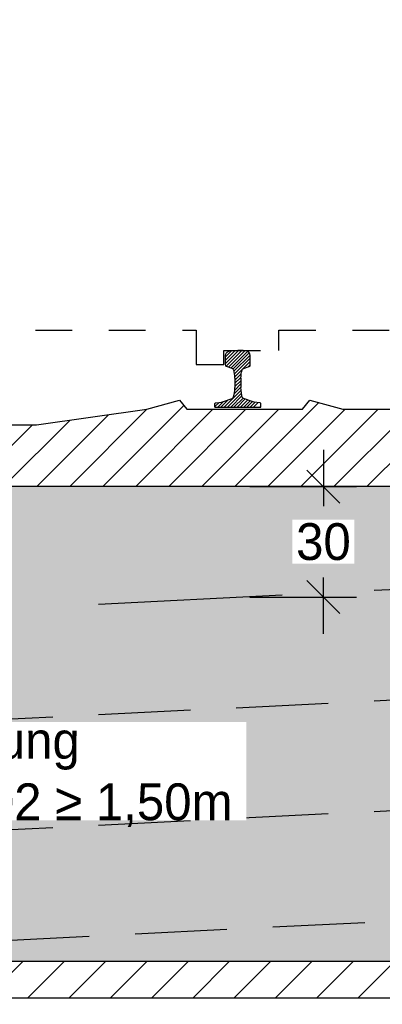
# Model space of a CAD drawing. Header units: metres. Extents: x -8 to 484, y -254 to 116.
# Tile 41 of 172: x 11.907 to 12.894, y 42.507 to 45.182. Entities that reach past the tile are written whole.
import ezdxf

# ---------------------------------------------------------------- set-up
doc = ezdxf.new("R2010")
doc.units = ezdxf.units.M
doc.linetypes.add('STRICHLINIE', pattern=[0.75, 0.5, -0.25])
for name, color, linetype in [('GTU_A_Lichtraumprofil', 252, 'Continuous'), ('GTU_B', 253, 'Continuous'), ('GTU_B_Bemaßung', 253, 'Continuous'), ('GTU_P', 1, 'Continuous'), ('GTU_P_Baugrube', 11, 'Continuous'), ('GTU_P_Bemaßung', 1, 'Continuous'), ('GTU_P_Beschriftung', 1, 'Continuous')]:
    doc.layers.add(name, color=color, linetype=linetype)
doc.styles.add('PROVI', font='PROVI.SHX')
doc.dimstyles.new('1zu50', dxfattribs={"dimscale": 0.5, "dimtxt": 0.2, "dimasz": 0.18, "dimexe": 0.18, "dimexo": 0.02, "dimgap": 0.09, "dimtad": 0, "dimtih": 1, "dimtoh": 1, "dimzin": 4, "dimdsep": 46, "dimtxsty": 'PROVI', "dimblk1": 'OBLIQUE', "dimblk2": 'OBLIQUE', "dimsah": 1, "dimcen": 0.3, "dimdle": 0.2, "dimclrd": 256, "dimclre": 256, "dimclrt": 256, "dimadec": 0, "dimazin": 0, "dimtfac": 1, "dimtdec": 4, "dimtofl": 0, "dimtmove": 2, "dimatfit": 3, "dimldrblk": 'NONE', "dimfxl": 0.4, "dimfxlon": 1, "dimtfill": 1, "dimtfillclr": 256, "dimtolj": 1, "dimtzin": 0, "dimlwd": -1, "dimlwe": -1, "dimarcsym": 0})
doc.dimstyles.new('1zu50 (cm)', dxfattribs={"dimscale": 0.5, "dimtxt": 0.2, "dimasz": 0.18, "dimexe": 0.18, "dimexo": 0.02, "dimgap": 0.09, "dimtad": 0, "dimtih": 1, "dimtoh": 1, "dimdec": 0, "dimlfac": 100, "dimzin": 4, "dimdsep": 46, "dimtxsty": 'PROVI', "dimblk1": 'OBLIQUE', "dimblk2": 'OBLIQUE', "dimsah": 1, "dimcen": 0.3, "dimdle": 0.2, "dimclrd": 256, "dimclre": 256, "dimclrt": 256, "dimadec": 0, "dimazin": 0, "dimtfac": 1, "dimtdec": 4, "dimtofl": 0, "dimtmove": 2, "dimatfit": 3, "dimldrblk": 'NONE', "dimfxl": 0.4, "dimfxlon": 1, "dimtfill": 1, "dimtfillclr": 256, "dimtolj": 1, "dimtzin": 0, "dimlwd": -1, "dimlwe": -1, "dimarcsym": 0})

# ---------------------------------------------------------------- blocks, each defined once
blk = doc.blocks.new('Lira_250m GC mit_Ola')
at = {"layer": 'GTU_A_Lichtraumprofil', "linetype": 'STRICHLINIE', "ltscale": 0.2}
blk.add_lwpolyline([(0.7499991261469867, 0.05499949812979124), (1.387499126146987, 0.05499949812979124), (1.387499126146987, -0.03800050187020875), (1.462499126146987, -0.03800050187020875), (1.462499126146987, -5.01870208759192e-07), (1.612499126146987, -5.018719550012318e-07), (1.612499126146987, 0.05499949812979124), (2.024999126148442, 0.05499949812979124), (3.249999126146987, 0.05499949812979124), (3.249999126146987, 0.3799994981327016), (3.249999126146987, 3.049999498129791), (2.609999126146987, 4.899999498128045), (-1.110000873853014, 4.899999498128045), (-1.750000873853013, 3.049999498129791), (-1.750000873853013, 0.3799994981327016), (-1.750000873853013, 0.05499949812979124), (-0.5250008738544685, 0.05499949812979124), (-0.1125008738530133, 0.05499949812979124), (-0.1125008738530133, -5.018719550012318e-07), (0.03749912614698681, -5.01870208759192e-07), (0.03749912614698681, -0.03800050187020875), (0.1124991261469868, -0.03800050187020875), (0.1124991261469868, 0.05499949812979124), (0.7499991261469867, 0.05499949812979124)], dxfattribs=at)
blk = doc.blocks.new('S54')
at = {"color": 0}
for p, q in [((-0.03350000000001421, 0.1186623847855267), (0.001822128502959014, 0.1539845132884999)), ((-0.03350000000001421, 0.1275012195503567), (-0.007063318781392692, 0.1539379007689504)), ((-0.03350000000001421, 0.14), (-0.03238004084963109, 0.1448725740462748)), ((-0.03350000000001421, 0.1160251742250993), (-0.03350000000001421, 0.14)), ((-0.03349702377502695, 0.1363430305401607), (-0.01641293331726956, 0.1534271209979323)), ((-0.03238004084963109, 0.1448725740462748), (-0.03148651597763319, 0.1469943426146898)), ((-0.03215177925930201, 0.1111717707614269), (0.01053140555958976, 0.1538549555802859)), ((-0.03148651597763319, 0.1469943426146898), (-0.02957718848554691, 0.1490557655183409)), ((-0.02957718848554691, 0.1490557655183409), (-0.02753590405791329, 0.1505337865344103)), ((-0.02753590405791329, 0.1505337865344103), (-0.02534706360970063, 0.151767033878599)), ((-0.02587534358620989, 0.1086093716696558), (0.01865991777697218, 0.1531446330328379)), ((-0.02534706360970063, 0.151767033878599), (-0.02432871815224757, 0.152126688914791)), ((-0.02432871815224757, 0.152126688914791), (-0.02085556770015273, 0.1528914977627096)), ((-0.02085556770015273, 0.1528914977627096), (-0.01705922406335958, 0.1533291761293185)), ((-0.0193919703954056, 0.1062539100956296), (0.02584218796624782, 0.151488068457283)), ((-0.01705922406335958, 0.1533291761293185), (-0.01400886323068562, 0.1536358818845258)), ((-0.01400886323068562, 0.1536358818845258), (-0.0098884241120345, 0.1538954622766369)), ((-0.01338325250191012, 0.1034237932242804), (0.03086178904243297, 0.1476688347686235)), ((-0.01059814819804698, 0.09737006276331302), (0.03322560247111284, 0.1411938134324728)), ((-0.0098884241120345, 0.1538954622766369), (-0.005768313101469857, 0.1539573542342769)), ((-0.005768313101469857, 0.1539573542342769), (-0.00262458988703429, 0.1539776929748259)), ((-0.00262458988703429, 0.1539776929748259), (-1.4210854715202e-14, 0.154)), ((0.002624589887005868, 0.1539776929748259), (-1.4210854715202e-14, 0.154)), ((0.005768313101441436, 0.1539573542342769), (0.002624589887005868, 0.1539776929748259)), ((0.009888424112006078, 0.1538954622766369), (0.005768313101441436, 0.1539573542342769)), ((0.0140088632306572, 0.1536358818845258), (0.009888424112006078, 0.1538954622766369)), ((0.01705922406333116, 0.1533291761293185), (0.0140088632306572, 0.1536358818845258)), ((0.02085556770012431, 0.1528914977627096), (0.01705922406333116, 0.1533291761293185)), ((0.02432871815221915, 0.152126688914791), (0.02085556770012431, 0.1528914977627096)), ((0.0253470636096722, 0.151767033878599), (0.02432871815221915, 0.152126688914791)), ((0.02753590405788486, 0.1505337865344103), (0.0253470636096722, 0.151767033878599)), ((0.02957718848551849, 0.1490557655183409), (0.02753590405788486, 0.1505337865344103)), ((0.03148651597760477, 0.1469943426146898), (0.02957718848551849, 0.1490557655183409)), ((0.03238004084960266, 0.1448725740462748), (0.03148651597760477, 0.1469943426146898)), ((0.03349999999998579, 0.14), (0.03238004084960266, 0.1448725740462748)), ((0.03349999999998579, 0.1160251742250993), (0.03349999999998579, 0.14)), ((-0.03321939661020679, 0.1122827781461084), (-0.03350000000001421, 0.1160251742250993)), ((-0.03257415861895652, 0.1114388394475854), (-0.03321939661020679, 0.1122827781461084)), ((-0.03110295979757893, 0.1105086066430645), (-0.03257415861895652, 0.1114388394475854)), ((-0.01532608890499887, 0.1047767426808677), (-0.03110295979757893, 0.1105086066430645)), ((-0.009091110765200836, 0.09003826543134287), (0.03349999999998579, 0.1326293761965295)), ((-0.008273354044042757, 0.08201718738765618), (0.03349999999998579, 0.1237905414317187)), ((0.01532608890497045, 0.1047767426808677), (0.03110295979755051, 0.1105086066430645)), ((0.02788938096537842, 0.1093410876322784), (0.03349999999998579, 0.1149517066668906)), ((0.03110295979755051, 0.1105086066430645), (0.0325741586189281, 0.1114388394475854)), ((0.0325741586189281, 0.1114388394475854), (0.03321939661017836, 0.1122827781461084)), ((0.03321939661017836, 0.1122827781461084), (0.03349999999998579, 0.1160251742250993)), ((-0.01412421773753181, 0.1041191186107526), (-0.01532608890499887, 0.1047767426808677)), ((-0.01283087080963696, 0.1029054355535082), (-0.01412421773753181, 0.1041191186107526)), ((-0.01187705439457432, 0.1015583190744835), (-0.01283087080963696, 0.1029054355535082)), ((-0.01123599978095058, 0.1000234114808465), (-0.01187705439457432, 0.1015583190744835)), ((-0.010469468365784, 0.09683477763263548), (-0.01123599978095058, 0.1000234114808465)), ((-0.01010044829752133, 0.0951253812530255), (-0.010469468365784, 0.09683477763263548)), ((-0.009204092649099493, 0.0910010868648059), (-0.01010044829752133, 0.0951253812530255)), ((-0.008547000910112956, 0.08540141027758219), (-0.009204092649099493, 0.0910010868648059)), ((-0.008000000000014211, 0.07863658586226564), (-0.008547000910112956, 0.08540141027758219)), ((-0.008000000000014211, 0.06461287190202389), (0.008173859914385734, 0.08078673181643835)), ((-0.007984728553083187, 0.07346697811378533), (0.00915818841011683, 0.09060989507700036)), ((0.00799999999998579, 0.07863658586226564), (0.008547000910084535, 0.08540141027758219)), ((0.008547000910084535, 0.08540141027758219), (0.009204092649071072, 0.0910010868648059)), ((0.009204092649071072, 0.0910010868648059), (0.0101004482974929, 0.0951253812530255)), ((0.0101004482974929, 0.0951253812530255), (0.01046946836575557, 0.09683477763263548)), ((0.01046946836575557, 0.09683477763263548), (0.01123599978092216, 0.1000234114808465)), ((0.01123599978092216, 0.1000234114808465), (0.01187705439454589, 0.1015583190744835)), ((0.01187705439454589, 0.1015583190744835), (0.01283087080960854, 0.1029054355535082)), ((0.01283087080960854, 0.1029054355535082), (0.01412421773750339, 0.1041191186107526)), ((0.01412421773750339, 0.1041191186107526), (0.01532608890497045, 0.1047767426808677)), ((-0.009898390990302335, 0.03619797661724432), (0.00799999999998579, 0.05409636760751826)), ((-0.008755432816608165, 0.04617976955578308), (0.00799999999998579, 0.06293520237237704)), ((-0.008000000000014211, 0.07863658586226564), (-0.008000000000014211, 0.05283878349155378)), ((-0.008000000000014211, 0.05577403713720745), (0.00799999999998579, 0.07177403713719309)), ((0.00799999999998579, 0.07863658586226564), (0.00799999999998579, 0.05283878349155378)), ((-0.03719025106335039, 6.728177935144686e-05), (0.008770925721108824, 0.04602845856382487)), ((-0.02833273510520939, 8.596297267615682e-05), (0.009542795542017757, 0.0379614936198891)), ((-0.0194752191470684, 0.0001046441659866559), (0.01108736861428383, 0.03066723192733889)), ((-0.01244695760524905, 0.02602480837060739), (-0.01188335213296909, 0.02736273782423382)), ((-0.01188335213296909, 0.02736273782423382), (-0.01093827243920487, 0.03128619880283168)), ((-0.01093827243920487, 0.03128619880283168), (-0.00955744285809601, 0.03780841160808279)), ((-0.00955744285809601, 0.03780841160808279), (-0.0087619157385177, 0.04612262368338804)), ((-0.0087619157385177, 0.04612262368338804), (-0.008000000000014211, 0.05283878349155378)), ((0.008761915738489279, 0.04612262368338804), (0.00799999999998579, 0.05283878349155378)), ((0.009557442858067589, 0.03780841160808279), (0.008761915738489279, 0.04612262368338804)), ((0.01093827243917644, 0.03128619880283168), (0.009557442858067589, 0.03780841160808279)), ((0.01188335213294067, 0.02736273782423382), (0.01093827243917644, 0.03128619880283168)), ((0.01244695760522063, 0.02602480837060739), (0.01188335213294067, 0.02736273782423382)), ((-0.06250000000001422, 0.001274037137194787), (-0.05107784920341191, 0.01269618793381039)), ((-0.06250000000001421, 0.009945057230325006), (-0.06174983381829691, 0.01076699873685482)), ((-0.06250000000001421, 0), (-0.06250000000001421, 0.009945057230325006)), ((-0.06250000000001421, 0), (0.06249999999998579, 0)), ((-0.06174983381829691, 0.01076699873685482), (-0.06076877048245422, 0.01168238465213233)), ((-0.06076877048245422, 0.01168238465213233), (-0.0595203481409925, 0.012)), ((-0.0595203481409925, 0.012), (-0.04471123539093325, 0.01322119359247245)), ((-0.0549052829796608, 2.991939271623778e-05), (-0.04032145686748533, 0.01461374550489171)), ((-0.04609636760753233, 0), (-0.02632490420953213, 0.01977146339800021)), ((-0.04471123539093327, 0.01322119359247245), (-0.04174420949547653, 0.01408946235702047)), ((-0.04174420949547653, 0.01408946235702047), (-0.01569930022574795, 0.0236869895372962)), ((-0.01569930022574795, 0.0236869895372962), (-0.01365973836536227, 0.02488049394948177)), ((-0.01365973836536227, 0.02488049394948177), (-0.01244695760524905, 0.02602480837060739)), ((-0.01061770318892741, 0.000123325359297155), (0.01396237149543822, 0.02470340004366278)), ((-0.001760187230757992, 0.000142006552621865), (0.02014613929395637, 0.02204833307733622)), ((0.007069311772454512, 0.0001326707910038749), (0.02660491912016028, 0.01966827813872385)), ((0.01365973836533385, 0.02488049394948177), (0.01244695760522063, 0.02602480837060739)), ((0.01569930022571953, 0.0236869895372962), (0.01365973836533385, 0.02488049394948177)), ((0.0417442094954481, 0.01408946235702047), (0.01569930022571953, 0.0236869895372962)), ((0.01589156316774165, 0.0001160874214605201), (0.03306369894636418, 0.01728822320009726)), ((0.02471381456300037, 9.950405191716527e-05), (0.03952247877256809, 0.01490816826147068)), ((0.03353606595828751, 8.29206823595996e-05), (0.04617947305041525, 0.01272632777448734)), ((0.04471123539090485, 0.01322119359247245), (0.0417442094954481, 0.01408946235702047)), ((0.04235831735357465, 6.633731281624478e-05), (0.05429936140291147, 0.01200738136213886)), ((0.05952034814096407, 0.012), (0.04471123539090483, 0.01322119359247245)), ((0.06076877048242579, 0.01168238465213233), (0.05952034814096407, 0.012)), ((0.06000282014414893, 3.317057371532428e-05), (0.06249999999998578, 0.002530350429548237)), ((0.06174983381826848, 0.01076699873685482), (0.06076877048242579, 0.01168238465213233)), ((0.06249999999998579, 0.009945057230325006), (0.06174983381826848, 0.01076699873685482)), ((0.06178918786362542, 0.01065837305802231), (0.06182044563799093, 0.01068963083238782)), ((0.06249999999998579, 0), (0.06249999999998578, 0.009945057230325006))]:
    blk.add_line(p, q, dxfattribs=at)
blk = doc.blocks.new('_OBLIQUE')
at = {"color": 0, "linetype": 'ByBlock'}
blk.add_line((-0.5, -0.5), (0.5, 0.5), dxfattribs=at)
blk = doc.blocks.new('*D28')
at = {"layer": 'Defpoints', "color": 0, "linetype": 'Continuous'}
for p in [(16.49981936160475, 47.1232499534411), (11.74981936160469, 44.08124995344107), (16.49981936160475, 44.08124995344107)]:
    blk.add_point(p, dxfattribs=at)
at = {"layer": 'GTU_B_Bemaßung', "linetype": 'Continuous'}
for p, q in [((11.74981936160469, 46.92324995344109), (11.74981936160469, 47.2132499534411)), ((16.49981936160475, 46.92324995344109), (16.49981936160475, 47.2132499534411)), ((11.64981936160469, 47.1232499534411), (13.95354118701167, 47.1232499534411)), ((16.59981936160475, 47.1232499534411), (14.29609753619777, 47.1232499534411))]:
    blk.add_line(p, q, dxfattribs=at)
at = {"layer": 'GTU_B_Bemaßung', "linetype": 'Continuous', "xscale": 0.09, "yscale": 0.09, "zscale": 0.09, "rotation": 180}
blk.add_blockref('_OBLIQUE', (11.74981936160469, 47.1232499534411), dxfattribs=at)
at = {"layer": 'GTU_B_Bemaßung', "linetype": 'Continuous', "xscale": 0.09, "yscale": 0.09, "zscale": 0.09}
blk.add_blockref('_OBLIQUE', (16.49981936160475, 47.1232499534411), dxfattribs=at)
at = {"layer": 'GTU_B_Bemaßung', "linetype": 'Continuous', "insert": (14.12481936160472, 47.1232499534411), "char_height": 0.1, "attachment_point": 5, "style": 'PROVI', "bg_fill": 3, "box_fill_scale": 1.1, "bg_fill_color": 256, "bg_fill_true_color": 13158600, "bg_fill_transparency": 0}
blk.add_mtext('\\A1;4.75', dxfattribs=at)
blk = doc.blocks.new('_None')
blk = doc.blocks.new('*D62')
at = {"layer": 'Defpoints', "color": 0, "linetype": 'Continuous'}
for p in [(13.62482142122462, 47.6232499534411), (13.62482142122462, 44.12324995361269), (11.74981936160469, 44.08124995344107)]:
    blk.add_point(p, dxfattribs=at)
at = {"layer": 'GTU_P_Bemaßung', "linetype": 'Continuous'}
for p, q in [((11.74981936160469, 47.42324995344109), (11.74981936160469, 47.7132499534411)), ((13.62482142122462, 47.42324995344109), (13.62482142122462, 47.7132499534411)), ((11.64981936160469, 47.6232499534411), (12.53432039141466, 47.6232499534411)), ((13.72482142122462, 47.6232499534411), (12.84032039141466, 47.6232499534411))]:
    blk.add_line(p, q, dxfattribs=at)
at = {"layer": 'GTU_P_Bemaßung', "linetype": 'Continuous', "xscale": 0.09, "yscale": 0.09, "zscale": 0.09, "rotation": 180}
blk.add_blockref('_OBLIQUE', (11.74981936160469, 47.6232499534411), dxfattribs=at)
at = {"layer": 'GTU_P_Bemaßung', "linetype": 'Continuous', "xscale": 0.09, "yscale": 0.09, "zscale": 0.09}
blk.add_blockref('_OBLIQUE', (13.62482142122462, 47.6232499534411), dxfattribs=at)
at = {"layer": 'GTU_P_Bemaßung', "linetype": 'Continuous', "insert": (12.68732039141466, 47.6232499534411), "char_height": 0.1, "attachment_point": 5, "style": 'PROVI', "bg_fill": 3, "box_fill_scale": 1.1, "bg_fill_color": 256, "bg_fill_true_color": 13158600, "bg_fill_transparency": 0}
blk.add_mtext('\\A1;1.88', dxfattribs=at)
blk = doc.blocks.new('*D208')
at = {"layer": 'Defpoints', "color": 0, "linetype": 'Continuous'}
for p in [(12.49905917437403, 43.91324995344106), (12.49905917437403, 43.61316194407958), (12.73347891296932, 43.61316194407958)]:
    blk.add_point(p, dxfattribs=at)
at = {"layer": 'GTU_P_Bemaßung', "linetype": 'Continuous'}
for p, q in [((12.73347891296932, 44.01324995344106), (12.73347891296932, 43.86027701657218)), ((12.53347891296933, 43.91324995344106), (12.82347891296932, 43.91324995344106)), ((12.73347891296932, 43.51316194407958), (12.73347891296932, 43.66613488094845)), ((12.53347891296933, 43.61316194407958), (12.82347891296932, 43.61316194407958))]:
    blk.add_line(p, q, dxfattribs=at)
at = {"layer": 'GTU_P_Bemaßung', "linetype": 'Continuous', "xscale": 0.09, "yscale": 0.09, "zscale": 0.09}
for p, rotation in [((12.73347891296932, 43.91324995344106), 90), ((12.73347891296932, 43.61316194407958), 270)]:
    blk.add_blockref('_OBLIQUE', p, dxfattribs=dict(at, rotation=rotation))
at = {"layer": 'GTU_P_Bemaßung', "linetype": 'Continuous', "insert": (12.73347891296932, 43.76320594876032), "char_height": 0.1, "attachment_point": 5, "style": 'PROVI', "bg_fill": 3, "box_fill_scale": 1.1, "bg_fill_color": 256, "bg_fill_true_color": 13158600, "bg_fill_transparency": 0}
blk.add_mtext('\\A1;30', dxfattribs=at)

msp = doc.modelspace()

# ---------------------------------------------------------------- hatches: boundary and pattern name
at = {"layer": 'GTU_B'}
h = msp.add_hatch(dxfattribs=at)
h.set_pattern_fill('ANSI31', color=256, scale=0.02, style=0)
h.set_pattern_definition([(45, (4.249970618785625, 39.08331791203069), (-0.04490128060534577, 0.04490128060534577), [])])
h.paths.add_polyline_path([(10.44981936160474, 43.91324995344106), (10.47881936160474, 44.1232499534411), (10.71381936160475, 44.1232499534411), (10.8028193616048, 44.14824995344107), (10.8028193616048, 44.14824995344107), (10.82281936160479, 44.1232499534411), (11.13781936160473, 44.1232499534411), (11.15781936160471, 44.14824995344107), (11.15781936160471, 44.14824995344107), (11.24681936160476, 44.1232499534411), (11.24681936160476, 44.1232499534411), (11.54681936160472, 44.08124995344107), (11.95281936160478, 44.08124995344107), (12.25281936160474, 44.1232499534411), (12.25281936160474, 44.1232499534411), (12.34181936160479, 44.14824995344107), (12.34181936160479, 44.14824995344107), (12.36181936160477, 44.1232499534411), (12.67681936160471, 44.1232499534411), (12.69681936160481, 44.14824995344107), (12.69681936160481, 44.14824995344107), (12.78581936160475, 44.1232499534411), (13.02081936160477, 44.1232499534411), (13.04981936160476, 43.91324995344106)])
at = {"layer": 'GTU_P', "linetype": 'Continuous', "transparency": 33554508}
h = msp.add_hatch(color=256, dxfattribs=at)
h.paths.add_polyline_path([(8.874836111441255, 43.98725837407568), (8.670848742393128, 44.1232499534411), (8.270848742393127, 44.1232499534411), (8.299848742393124, 43.91324995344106), (5.699848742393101, 43.91324995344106), (5.728848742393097, 44.1232499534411), (5.328848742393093, 44.1232499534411), (4.30544333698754, 43.44097968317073), (5.425909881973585, 43.49700301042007), (5.512156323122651, 43.58324945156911), (5.470138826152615, 43.49921445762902), (8.874836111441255, 43.66944932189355), (8.874836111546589, 43.97324995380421)])
h.paths.add_polyline_path([(10.26212694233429, 43.58324945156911), (10.17588050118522, 43.49700301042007), (10.22010944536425, 43.49921445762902)])
h.paths.add_polyline_path([(3.108905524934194, 41.69399481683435), (3.391094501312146, 41.69399481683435), (3.391094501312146, 41.85227908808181), (3.108905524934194, 41.85227908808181)], flags=9)
h.paths.add_polyline_path([(9.233743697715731, 41.69399482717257), (9.515932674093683, 41.69399482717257), (9.515932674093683, 41.85227909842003), (9.233743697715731, 41.85227909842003)], flags=9)
h.paths.add_polyline_path([(13.98372900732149, 41.69399482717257), (14.26591798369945, 41.69399482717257), (14.26591798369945, 41.85227909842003), (13.98372900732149, 41.85227909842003)], flags=9)
h.paths.add_polyline_path([(9.87483610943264, 43.57324995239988), (9.874836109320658, 43.48195079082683), (10.17588050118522, 43.49700301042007), (10.26212694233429, 43.58324945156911), (10.22010944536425, 43.49921445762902), (13.62482142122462, 43.66945005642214), (13.62482142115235, 43.97324995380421), (13.62482142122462, 43.98724858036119), (13.42081936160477, 44.1232499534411), (13.02081936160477, 44.1232499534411), (13.04981936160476, 43.91324995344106), (10.44981936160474, 43.91324995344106), (10.47881936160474, 44.1232499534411), (10.07881936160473, 44.1232499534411), (9.874836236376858, 43.98726120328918), (9.874836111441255, 43.97324995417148)])
h.paths.add_polyline_path([(5.512156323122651, 43.58324945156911), (5.425909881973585, 43.49700301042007), (5.470138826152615, 43.49921445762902)])
h.paths.add_polyline_path([(14.92588050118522, 43.49700301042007), (15.01212694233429, 43.58324945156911), (14.97010944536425, 43.49921445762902), (18.34982142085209, 43.66820005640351), (18.34982142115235, 43.97324995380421), (18.34982142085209, 44.00391524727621), (18.17081936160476, 44.1232499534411), (17.77081936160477, 44.1232499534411), (17.79981936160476, 43.91324995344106), (15.19981936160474, 43.91324995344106), (15.22881936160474, 44.1232499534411), (14.82881936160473, 44.1232499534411), (14.62482154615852, 43.98725140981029), (14.62482142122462, 43.97324995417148), (14.62482142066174, 43.5732499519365), (14.62482141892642, 43.48195005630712)])
h.paths.add_polyline_path([(15.01212694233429, 43.58324945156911), (14.92588050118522, 43.49700301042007), (14.97010944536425, 43.49921445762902)])
h.paths.add_polyline_path([(19.34982142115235, 43.97324995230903), (19.3498214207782, 43.66819985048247), (22.75477559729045, 43.49795214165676), (22.71212694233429, 43.58324945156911), (22.79966891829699, 43.49570747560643), (23.04981936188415, 43.48319995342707), (23.04981936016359, 43.57324995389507), (23.04981936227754, 43.97324995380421), (23.04981936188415, 44.00391661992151), (22.87081936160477, 44.1232499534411), (22.47081936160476, 44.1232499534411), (22.49981936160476, 43.91324995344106), (19.89981936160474, 43.91324995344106), (19.92881936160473, 44.1232499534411), (19.52881936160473, 44.1232499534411), (19.349821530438, 44.00391806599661)])
h.paths.add_polyline_path([(22.79966891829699, 43.49570747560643), (22.71212694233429, 43.58324945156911), (22.75477559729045, 43.49795214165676)])
h.paths.add_polyline_path([(27.64981936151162, 43.92324995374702), (27.64981936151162, 44.04824995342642), (27.64981936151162, 44.12324995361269), (27.62081936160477, 44.1232499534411), (27.22081936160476, 44.1232499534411), (27.24981936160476, 43.91324995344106), (24.64981936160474, 43.91324995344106), (24.67881936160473, 44.1232499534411), (24.27881936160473, 44.1232499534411), (24.04981950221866, 43.97058338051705), (24.04981936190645, 43.67069995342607), (27.50477559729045, 43.49795214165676), (27.46212694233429, 43.58324945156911), (27.54966891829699, 43.49570747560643), (27.64981936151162, 43.4906999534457), (27.64981935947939, 43.52324995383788)])
h.paths.add_polyline_path([(27.54966891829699, 43.49570747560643), (27.46212694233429, 43.58324945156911), (27.50477559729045, 43.49795214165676)])
at = {"layer": 'GTU_P'}
h = msp.add_hatch(dxfattribs=at)
h.set_pattern_fill('ANSI31', color=256, scale=0.025, style=0)
h.set_pattern_definition([(45, (-4.979999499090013, -181.4922779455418), (-0.05612660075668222, 0.05612660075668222), [])])
h.paths.add_polyline_path([(3.750054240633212, 42.15428130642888), (8.874836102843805, 42.15428135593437), (8.874836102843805, 42.25383239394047), (3.750054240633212, 42.25383234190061)])
h.paths.add_polyline_path([(28.64982143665, 42.25383244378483), (28.64982143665, 42.25383244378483), (28.64982143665, 42.25383259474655)])
h.paths.add_polyline_path([(24.04982143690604, 42.25383254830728), (24.04982143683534, 42.15428150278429), (27.64981935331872, 42.15428153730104), (27.64981935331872, 42.25383258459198)])
h.paths.add_polyline_path([(19.34982558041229, 42.25383250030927), (19.34982558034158, 42.15428145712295), (23.04981935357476, 42.15428149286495), (23.04981935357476, 42.25383253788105)])
h.paths.add_polyline_path([(14.62482349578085, 42.253832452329), (14.62482349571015, 42.15428141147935), (18.349823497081, 42.15428144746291), (18.349823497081, 42.2538324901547)])
h.paths.add_polyline_path([(9.87483818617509, 42.25383240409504), (9.874838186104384, 42.1542813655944), (13.62482141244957, 42.1542814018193), (13.62482141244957, 42.25383244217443)])
h.paths.add_polyline_path([(3.750054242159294, 42.41369891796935), (3.750054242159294, 42.36369891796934), (8.874836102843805, 42.36369896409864), (8.874836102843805, 42.4136989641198)])
h.paths.add_polyline_path([(28.64982143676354, 42.41369924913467), (28.64982143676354, 42.41369924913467), (28.64982143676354, 42.41369914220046)])
h.paths.add_polyline_path([(24.04982143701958, 42.41369910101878), (24.04982143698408, 42.36369910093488), (27.64981935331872, 42.36369913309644), (27.64981935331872, 42.41369913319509)])
h.paths.add_polyline_path([(19.34982558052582, 42.41369905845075), (19.34982558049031, 42.36369905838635), (23.07482349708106, 42.36369909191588), (23.07482349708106, 42.41369909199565)])
h.paths.add_polyline_path([(14.62482349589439, 42.41369901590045), (14.62482349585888, 42.36369901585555), (18.349823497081, 42.3636990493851), (18.349823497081, 42.41369904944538)])
h.paths.add_polyline_path([(9.874838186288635, 42.41369897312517), (9.874838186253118, 42.36369897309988), (13.62482141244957, 42.36369900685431), (13.62482141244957, 42.41369900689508)])
h.paths.add_polyline_path([(3.750054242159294, 42.52369891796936), (8.874836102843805, 42.52369896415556), (8.874836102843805, 42.62324999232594), (3.750054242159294, 42.6232499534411)])
h.paths.add_polyline_path([(28.64982143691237, 42.62324983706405), (28.64982143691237, 42.62324983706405), (28.64982143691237, 42.62325014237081)])
h.paths.add_polyline_path([(24.04982143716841, 42.62325010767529), (24.04982143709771, 42.52369910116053), (27.64981935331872, 42.52369913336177), (27.64981935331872, 42.62325013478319)])
h.paths.add_polyline_path([(19.34982558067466, 42.62325007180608), (19.34982558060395, 42.52369905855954), (23.04981935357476, 42.52369909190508), (23.04981935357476, 42.62325009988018)])
h.paths.add_polyline_path([(14.62482349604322, 42.62325003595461), (14.62482349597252, 42.5236990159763), (18.349823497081, 42.5236990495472), (18.349823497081, 42.62325006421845)])
h.paths.add_polyline_path([(9.874838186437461, 42.62324999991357), (9.874838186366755, 42.5236989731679), (13.62482141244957, 42.52369900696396), (13.62482141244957, 42.62325002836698)])
at = {"layer": 'GTU_P_Baugrube', "linetype": 'Continuous', "transparency": 33554687}
h = msp.add_hatch(dxfattribs=at)
h.set_pattern_fill('DOTS2', color=256, scale=0.02, style=0)
h.set_pattern_definition([(0, (0.02032, 0.01016), (0, 0.508), [0, -0.508]), (0, (0.18288, 0.02032), (0, 0.508), [0, -0.508]), (0, (0.09144000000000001, 0.13208), (0, 0.508), [0, -0.508]), (0, (0.2032, 0.21336), (0, 0.508), [0, -0.508]), (0, (0.07112, 0.24384), (0, 0.508), [0, -0.508]), (0, (0.11176, 0.36576), (0, 0.508), [0, -0.508]), (0, (0.04064, 0.4572), (0, 0.508), [0, -0.508]), (0, (0.2032, 0.44704), (0, 0.508), [0, -0.508]), (0, (0.32512, 0.46736), (0, 0.508), [0, -0.508]), (0, (0.38608, 0.34544), (0, 0.508), [0, -0.508]), (0, (0.48768, 0.33528), (0, 0.508), [0, -0.508]), (0, (0.48768, 0.1524), (0, 0.508), [0, -0.508]), (0, (0.39624, 0.09144000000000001), (0, 0.508), [0, -0.508]), (0, (0.254, 0.12192), (0, 0.508), [0, -0.508]), (0, (0.34544, 0.21336), (0, 0.508), [0, -0.508]), (0, (0.254, 0.3048), (0, 0.508), [0, -0.508]), (0, (0.46736, 0.02032), (0, 0.508), [0, -0.508])])
h.paths.add_polyline_path([(2.75, 41.92313695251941), (2.150000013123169, 41.92313695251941), (2.150000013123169, 41.62313695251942), (27.49984047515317, 41.62313695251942), (27.49984047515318, 41.82313696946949), (27.64982143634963, 41.82313696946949), (27.64982143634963, 41.92313696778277), (24.04982143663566, 41.92313695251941), (24.04982143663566, 41.87313696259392), (24.19980239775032, 41.87313696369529), (24.19980239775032, 41.67313696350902), (22.89984047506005, 41.67313696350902), (22.89984047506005, 41.87313696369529), (23.04982143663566, 41.87313696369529), (23.04982143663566, 41.92313695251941), (19.34982349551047, 41.92313695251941), (19.34982349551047, 41.87313696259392), (19.49980445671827, 41.87313696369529), (19.49980445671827, 41.67313696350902), (18.19984253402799, 41.67313696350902), (18.19984253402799, 41.87313696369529), (18.34982349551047, 41.87313696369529), (18.34982349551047, 41.92313695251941), (14.62482349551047, 41.92313695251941), (14.62482349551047, 41.87313696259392), (14.77480445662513, 41.87313696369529), (14.77480445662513, 41.67313696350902), (13.47484253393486, 41.67313696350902), (13.47484253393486, 41.87313696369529), (13.62482349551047, 41.87313696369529), (13.62482349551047, 41.92313695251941), (9.874836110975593, 41.92313695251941), (9.874838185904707, 41.92313695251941), (9.874838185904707, 41.87313696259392), (10.02481914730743, 41.87313696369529), (10.02481914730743, 41.67313696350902), (8.724857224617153, 41.67313696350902), (8.724857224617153, 41.87313696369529), (8.874838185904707, 41.87313696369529), (8.874838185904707, 41.92313695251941), (3.75000001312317, 41.92313695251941), (3.75000001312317, 41.8731369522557), (3.899980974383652, 41.87313695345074), (3.899980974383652, 41.67313695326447), (2.60001905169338, 41.67313695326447), (2.60001905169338, 41.87313695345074), (2.75000001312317, 41.87313695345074)])
h.paths.add_polyline_path([(2.150000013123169, 41.92313695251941), (2.75, 41.92313695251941), (2.75000001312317, 41.97313695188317), (2.750000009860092, 42.22313695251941), (2.150000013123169, 42.22313695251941)])
h.paths.add_polyline_path([(2.150000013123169, 42.22313695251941), (2.75, 42.22313695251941), (2.750000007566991, 42.37313695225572), (2.750000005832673, 42.52313695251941), (2.150000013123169, 42.52313695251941)])
h.paths.add_polyline_path([(2.150000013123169, 42.52313695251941), (2.75, 42.52313695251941), (2.750000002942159, 42.77313695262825), (2.749999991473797, 42.82313695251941), (2.150000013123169, 42.82313695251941)])
h.paths.add_polyline_path([(2.75, 43.1231369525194), (2.150000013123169, 43.1231369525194), (2.150000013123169, 42.82313695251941), (2.75, 42.82313695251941)])
h.paths.add_polyline_path([(2.749999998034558, 43.17324995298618), (2.749999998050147, 43.4231369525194), (2.150000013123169, 43.4231369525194), (2.150000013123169, 43.1231369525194), (2.75, 43.1231369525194), (2.749999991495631, 43.17313697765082)])
h.paths.add_polyline_path([(2.75, 43.7231369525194), (2.150000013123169, 43.7231369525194), (2.150000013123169, 43.4231369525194), (2.75, 43.4231369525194), (2.749999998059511, 43.57324995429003)])
h.paths.add_polyline_path([(2.75, 44.02313695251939), (2.150000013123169, 44.02313695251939), (2.150000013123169, 43.7231369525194), (2.75, 43.7231369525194), (2.750000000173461, 43.97324995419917)])
h.paths.add_polyline_path([(2.150000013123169, 44.02313695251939), (2.75, 44.02313695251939), (2.75, 44.04824995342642), (2.75, 44.12324995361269), (2.150000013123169, 44.12324995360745)])
h.paths.add_polyline_path([(3.749999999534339, 44.12324995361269), (3.749999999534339, 44.04824995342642), (3.75, 44.01395704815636), (5.279631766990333, 44.09043863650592), (5.328848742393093, 44.1232499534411)])
h.paths.add_polyline_path([(3.750000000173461, 43.97324995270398), (3.749999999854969, 43.7135822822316), (4.792537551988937, 43.76570915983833), (5.279631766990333, 44.09043863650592), (3.749999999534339, 44.01395704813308)])
h.paths.add_polyline_path([(3.749999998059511, 43.57324995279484), (3.749999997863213, 43.4132075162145), (4.30544333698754, 43.44097968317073), (4.792537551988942, 43.76570915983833), (3.749999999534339, 43.71358228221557)])
h.paths.add_polyline_path([(3.749999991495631, 43.17313697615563), (3.749999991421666, 43.11283274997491), (8.874836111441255, 43.36907455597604), (8.87483610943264, 43.57324995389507), (8.874836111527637, 43.66944932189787), (4.30544333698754, 43.44097968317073), (3.749999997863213, 43.4132075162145), (3.749999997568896, 43.17324995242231)])
h.paths.add_polyline_path([(8.874836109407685, 43.17324995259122), (8.8748361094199, 43.36907455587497), (3.749999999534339, 43.11283275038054), (3.749999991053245, 42.81245798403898), (8.874836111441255, 43.06869979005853), (8.874836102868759, 43.17313697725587)])
h.paths.add_polyline_path([(8.874836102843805, 42.77313697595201), (8.874836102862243, 43.06869978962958), (3.749999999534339, 42.81245798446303), (3.749999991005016, 42.7731369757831), (3.750000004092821, 42.62324994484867), (3.750054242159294, 42.6232499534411), (5.973334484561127, 42.62324994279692), (8.874836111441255, 42.76832502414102), (8.874838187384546, 42.76832502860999), (8.874838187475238, 42.77313697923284)])
h.paths.add_polyline_path([(8.874836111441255, 42.76832502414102), (5.973334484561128, 42.62324994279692), (8.874836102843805, 42.62324992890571), (8.874838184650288, 42.62324997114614), (8.874838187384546, 42.76832502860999)])
h.paths.add_polyline_path([(9.874838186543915, 42.7731369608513), (9.874838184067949, 42.62324992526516), (10.72330467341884, 42.62324992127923), (13.62482142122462, 42.7683257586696), (13.62482349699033, 42.76832586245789), (13.624823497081, 42.77313697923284), (13.62482141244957, 42.77313697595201), (13.62482141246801, 43.06870052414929), (9.874836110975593, 42.88120125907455), (9.874836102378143, 42.77313697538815)])
h.paths.add_polyline_path([(9.874836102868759, 43.17313697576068), (9.874836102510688, 42.88120125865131), (13.62482142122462, 43.06870052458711), (13.62482141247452, 43.17313697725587), (13.62482141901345, 43.17324995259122), (13.62482141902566, 43.36907529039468), (9.874836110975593, 43.18157602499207), (9.874836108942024, 43.17324995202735)])
h.paths.add_polyline_path([(13.6248214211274, 43.57324995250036), (13.6248214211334, 43.66945005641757), (9.874836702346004, 43.4819508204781), (9.874836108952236, 43.1815760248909), (13.62482142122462, 43.36907529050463)])
h.paths.add_polyline_path([(13.62482142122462, 42.7683257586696), (10.72330467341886, 42.62324992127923), (13.62482141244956, 42.62324990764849), (13.62482349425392, 42.62313697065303), (13.62482349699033, 42.76832586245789)])
h.paths.add_polyline_path([(14.62482349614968, 42.7731369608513), (14.62482349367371, 42.62324990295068), (15.47330467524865, 42.62324989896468), (18.34982349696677, 42.76707586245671), (18.349823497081, 42.77313697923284), (18.34982141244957, 42.77313697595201), (18.34982141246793, 43.06745052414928), (14.62483611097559, 42.88120125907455), (14.62482141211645, 42.88120052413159), (14.62482141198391, 42.77313697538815)])
h.paths.add_polyline_path([(14.62482141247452, 43.17313697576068), (14.62482141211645, 42.88120052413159), (14.62483611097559, 42.88120125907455), (18.34982141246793, 43.06745052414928), (18.34982141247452, 43.17313697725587), (18.34982141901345, 43.17324995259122), (18.34982141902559, 43.36782529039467), (14.62483611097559, 43.18157602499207), (14.624821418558, 43.18157529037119), (14.62482141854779, 43.17324995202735)])
h.paths.add_polyline_path([(14.62483611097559, 43.18157602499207), (18.34982141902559, 43.36782529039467), (18.3498214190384, 43.57324995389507), (18.34982142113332, 43.66820005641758), (14.62482201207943, 43.48195008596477), (14.624821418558, 43.18157529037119)])
h.paths.add_polyline_path([(18.34982349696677, 42.76707586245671), (15.47330467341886, 42.62324992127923), (18.349823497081, 42.62324988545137)])
h.paths.add_polyline_path([(22.22633513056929, 42.6232498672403), (19.34982184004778, 42.76707553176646), (19.34982349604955, 42.76707551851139), (19.34982349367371, 42.62324988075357), (19.34982558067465, 42.62324988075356)])
h.paths.add_polyline_path([(23.04981935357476, 42.77313697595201), (23.04981935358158, 42.88245042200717), (19.34982184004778, 43.06745029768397), (19.34982141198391, 42.77313697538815), (19.34982349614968, 42.7731369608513), (19.34982349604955, 42.76707551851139), (19.34982184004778, 42.76707553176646), (22.22633513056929, 42.6232498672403), (23.04982143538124, 42.62324986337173), (23.04982143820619, 42.77313697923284)])
h.paths.add_polyline_path([(23.04981936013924, 43.1828251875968), (19.34982184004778, 43.36782506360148), (19.34982141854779, 43.17324995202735), (19.34982141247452, 43.17313697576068), (19.34982141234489, 43.06745029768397), (23.04981935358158, 42.88245042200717), (23.04981935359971, 43.17313697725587), (23.04981936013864, 43.17324995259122)])
h.paths.add_polyline_path([(19.34982184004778, 43.36782506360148), (23.04981936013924, 43.1828251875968), (23.04981936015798, 43.48319995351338), (19.34982184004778, 43.66819982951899), (19.34982142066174, 43.5732499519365)])
h.paths.add_polyline_path([(26.97633513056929, 42.6232498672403), (24.04982143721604, 42.76957555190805), (24.0498214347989, 42.62324985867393)])
h.paths.add_polyline_path([(24.04982143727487, 42.7731369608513), (24.04982143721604, 42.76957555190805), (26.97633513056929, 42.6232498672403), (27.64981935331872, 42.62324984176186), (27.64982143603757, 42.62324984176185), (27.64982143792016, 42.72313698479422), (27.64981935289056, 42.72313697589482), (27.64981935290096, 42.88995042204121), (24.04981935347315, 43.0699504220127), (24.0498193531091, 42.77313697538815)])
h.paths.add_polyline_path([(24.04981935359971, 43.17313697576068), (24.04981935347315, 43.0699504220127), (27.64981935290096, 42.88995042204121), (27.64981935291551, 43.12313697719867), (27.64981935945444, 43.12324995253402), (27.64981935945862, 43.19032518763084), (24.0498193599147, 43.37032518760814), (24.04981935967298, 43.17324995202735)])
h.paths.add_polyline_path([(24.0498193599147, 43.37032518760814), (27.64981935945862, 43.19032518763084), (27.64981935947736, 43.49069995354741), (24.04981977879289, 43.67069993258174), (24.04981936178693, 43.5732499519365)])
h.paths.add_polyline_path([(28.64982143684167, 42.52369891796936), (33.9898214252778, 42.52369891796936), (33.98982142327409, 42.72313695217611), (33.98982141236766, 42.82313695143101), (28.64982143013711, 42.82313698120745), (28.64981935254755, 42.82313698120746), (28.6498193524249, 42.72313697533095), (28.64982143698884, 42.72313696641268)])
h.paths.add_polyline_path([(28.64981935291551, 43.12313697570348), (28.64981935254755, 42.82313698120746), (28.64982143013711, 42.82313698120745), (33.9898214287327, 42.82313695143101), (33.98982141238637, 43.12313697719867), (28.6498214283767, 43.12313698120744)])
h.paths.add_polyline_path([(33.98982142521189, 43.423136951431), (28.6498214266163, 43.42313698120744), (28.6498193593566, 43.42313698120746), (28.64981935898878, 43.12324995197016), (28.6498214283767, 43.12313698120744), (33.9898214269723, 43.12313695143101), (33.9898214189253, 43.12324995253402)])
h.paths.add_polyline_path([(28.6498214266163, 43.42313698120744), (33.98982142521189, 43.423136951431), (33.98982141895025, 43.52324995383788), (33.98982142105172, 43.72324995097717), (28.6498214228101, 43.72324998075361), (28.64981936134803, 43.72324998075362), (28.64981936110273, 43.5232499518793), (28.6498193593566, 43.42313698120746)])
h.paths.add_polyline_path([(28.64981936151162, 44.01324995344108), (28.64981936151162, 43.92324995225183), (28.64981936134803, 43.72324998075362), (28.6498214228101, 43.72324998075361), (33.9898214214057, 43.72324995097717), (33.9898214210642, 43.92324995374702), (33.98982142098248, 44.023136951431), (33.12487586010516, 44.02313695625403), (33.12981936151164, 44.01324995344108)])
h.paths.add_polyline_path([(33.98982142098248, 44.023136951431), (33.98982142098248, 44.04824995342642), (33.98982142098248, 44.12324995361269), (33.07481936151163, 44.1232499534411), (33.12487586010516, 44.02313695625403)])
h.paths.add_polyline_path([(34.98982142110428, 44.02313695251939), (35.58982143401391, 44.02313695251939), (35.58982143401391, 44.12324995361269), (34.98982142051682, 44.12324995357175), (34.98982142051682, 44.04824995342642)])
h.paths.add_polyline_path([(34.98982142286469, 43.7231369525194), (35.58982143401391, 43.7231369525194), (35.58982143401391, 44.02313695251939), (34.98982142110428, 44.02313695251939), (34.98982142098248, 43.92324995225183)])
h.paths.add_polyline_path([(34.98982142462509, 43.4231369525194), (35.58982143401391, 43.4231369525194), (35.58982143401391, 43.7231369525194), (34.98982142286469, 43.7231369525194), (34.98982142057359, 43.5232499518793)])
h.paths.add_polyline_path([(35.58982143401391, 43.4231369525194), (34.98982142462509, 43.4231369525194), (34.98982141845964, 43.12324995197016), (34.9898214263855, 43.1231369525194), (35.58982143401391, 43.1231369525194)])
h.paths.add_polyline_path([(35.58982143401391, 43.1231369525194), (34.9898214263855, 43.1231369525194), (34.98982141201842, 42.82313695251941), (35.58982143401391, 42.82313695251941)])
h.paths.add_polyline_path([(34.98982142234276, 42.72313696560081), (34.98982142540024, 42.52313695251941), (35.58982143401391, 42.52313695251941), (35.58982143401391, 42.82313695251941), (34.9898214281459, 42.82313695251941)])
h.paths.add_polyline_path([(34.98982143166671, 42.22313695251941), (35.58982143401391, 42.22313695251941), (35.58982143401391, 42.52313695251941), (34.9898214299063, 42.52313695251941), (34.9898214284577, 42.32313696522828)])
h.paths.add_polyline_path([(34.98982143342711, 41.92313695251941), (35.58982143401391, 41.92313695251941), (35.58982143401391, 42.22313695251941), (34.98982143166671, 42.22313695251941)])
h.paths.add_polyline_path([(34.98982143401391, 41.92313695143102), (34.98982143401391, 41.82313695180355), (35.13980239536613, 41.82313695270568), (35.13980239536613, 41.62313695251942), (35.58982143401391, 41.62313695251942), (35.58982143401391, 41.92313695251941)])
h.paths.add_polyline_path([(33.98982143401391, 41.82313695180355), (33.98982143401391, 41.92313695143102), (28.64982143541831, 41.92313698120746), (28.64982143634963, 41.8231369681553), (28.79980239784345, 41.82313696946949), (28.79980239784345, 41.62313696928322), (33.83984047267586, 41.62313695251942), (33.83984047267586, 41.82313695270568)])
h.paths.add_polyline_path([(33.98982142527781, 42.00428105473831), (28.64982143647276, 42.00428112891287), (28.64982143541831, 41.92313698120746), (33.98982143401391, 41.92313695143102)])
h.paths.add_polyline_path([(27.64981935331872, 42.00428114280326), (24.0498214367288, 42.00428119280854), (24.04982143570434, 41.97313697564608), (24.04982143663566, 41.92313695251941), (27.64982143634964, 41.92313696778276), (27.64982143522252, 42.00428114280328)])
h.paths.add_polyline_path([(23.04981935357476, 42.00428120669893), (19.34982558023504, 42.0042812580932), (19.34982349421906, 42.00428125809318), (19.34982349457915, 41.97313697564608), (19.34982349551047, 41.92313695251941), (23.04982143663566, 41.92313695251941), (23.04982143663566, 41.97313696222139), (23.04982143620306, 42.00428120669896)])
h.paths.add_polyline_path([(14.62482349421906, 42.00428132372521), (14.62482349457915, 41.97313697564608), (14.62482349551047, 41.92313695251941), (18.34982349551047, 41.92313695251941), (18.34982349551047, 41.97313696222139), (18.34982349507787, 42.0042812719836)])
h.paths.add_polyline_path([(8.874838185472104, 42.0042814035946), (3.750054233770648, 42.00428147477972), (3.750000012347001, 42.00428147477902), (3.750000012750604, 41.97313696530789), (3.75000001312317, 41.92313695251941), (8.874838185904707, 41.92313695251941), (8.874838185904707, 41.97313696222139)])
h.paths.add_polyline_path([(9.874838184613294, 42.00428138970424), (9.874838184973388, 41.97313697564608), (9.874838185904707, 41.92313695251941), (9.874836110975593, 41.92313695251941), (13.62482349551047, 41.92313695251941), (13.62482349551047, 41.97313696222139), (13.62482349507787, 42.00428133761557), (13.62482141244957, 42.0042813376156)])

# ---------------------------------------------------------------- linework, layer by layer
at = {"layer": 'GTU_B', "flags": 128}
msp.add_lwpolyline([(10.44981936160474, 43.91324995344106), (10.47881936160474, 44.1232499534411), (10.71381936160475, 44.1232499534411), (10.8028193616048, 44.14824995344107), (10.82281936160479, 44.1232499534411), (11.13781936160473, 44.1232499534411), (11.15781936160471, 44.14824995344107), (11.24681936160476, 44.1232499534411), (11.54681936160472, 44.08124995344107), (11.95281936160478, 44.08124995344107), (12.25281936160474, 44.1232499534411), (12.34181936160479, 44.14824995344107), (12.36181936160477, 44.1232499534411), (12.67681936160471, 44.1232499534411), (12.69681936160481, 44.14824995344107), (12.78581936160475, 44.1232499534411), (13.02081936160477, 44.1232499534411), (13.04981936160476, 43.91324995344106), (10.44981936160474, 43.91324995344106)], dxfattribs=at)
at = {"layer": 'GTU_P'}
msp.add_line((13.62482141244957, 42.52369891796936), (9.874838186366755, 42.52369891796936), dxfattribs=at)
at = {"layer": 'GTU_P', "linetype": 'STRICHLINIE'}
msp.add_lwpolyline([(9.874836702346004, 43.4819508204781), (13.62482142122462, 43.66945005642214)], dxfattribs=at)
at = {"layer": 'GTU_P'}
msp.add_lwpolyline([(13.62482141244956, 42.62324990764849), (9.874838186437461, 42.62324992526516)], dxfattribs=at)
at = {"layer": 'GTU_P_Baugrube', "linetype": 'STRICHLINIE', "ltscale": 0.5}
for p, q in [((9.874836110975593, 43.18157602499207), (13.62482142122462, 43.36907529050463)), ((9.874836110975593, 42.88120125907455), (13.62482142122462, 43.06870052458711)), ((10.72330467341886, 42.62324992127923), (13.62482142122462, 42.7683257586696))]:
    msp.add_line(p, q, dxfattribs=at)

# ---------------------------------------------------------------- block references
at = {"layer": 'GTU_A_Lichtraumprofil'}
msp.add_blockref('Lira_250m GC mit_Ola', (10.99997149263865, 44.28331841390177), dxfattribs=at)

# ---------------------------------------------------------------- next in the draw order: block references
at = {"layer": 'GTU_B', "rotation": 359.9999999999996}
msp.add_blockref('S54', (12.50081936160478, 44.12924995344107), dxfattribs=at)

# ---------------------------------------------------------------- next in the draw order: texts
at = {"layer": 'GTU_P_Beschriftung', "insert": (10.82943690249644, 43.27372401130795), "char_height": 0.1, "attachment_point": 1, "style": 'PROVI', "bg_fill": 3, "box_fill_scale": 1, "bg_fill_color": 256, "bg_fill_true_color": 13158600, "bg_fill_transparency": 0}
msp.add_mtext('Mindestüberdeckung \\Pgem. RIL 836.4502 ≥ 1,50m ', dxfattribs=at)

# ---------------------------------------------------------------- next in the draw order: dimensions: what is measured, and where the dimension line sits
at = {"layer": 'GTU_P_Bemaßung', "linetype": 'Continuous'}
dim = msp.add_linear_dim(base=(12.73347891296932, 43.61316194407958), p1=(12.49905917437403, 43.91324995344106), p2=(12.49905917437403, 43.61316194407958), angle=90, dimstyle='1zu50 (cm)', dxfattribs=at)
dim.commit()
dim.dimension.update_dxf_attribs({"geometry": '*D208', "text_midpoint": (12.73347891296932, 43.76320594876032)})

# ---------------------------------------------------------------- next in the draw order: dimensions: what is measured, and where the dimension line sits
at = {"layer": 'GTU_B_Bemaßung', "linetype": 'Continuous'}
dim = msp.add_linear_dim(base=(16.49981936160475, 47.1232499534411), p1=(11.74981936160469, 44.08124995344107), p2=(16.49981936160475, 44.08124995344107), dimstyle='1zu50', dxfattribs=at)
dim.commit()
dim.dimension.update_dxf_attribs({"geometry": '*D28', "text_midpoint": (14.12481936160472, 47.1232499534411)})

# ---------------------------------------------------------------- next in the draw order: dimensions: what is measured, and where the dimension line sits
at = {"layer": 'GTU_P_Bemaßung', "linetype": 'Continuous'}
dim = msp.add_linear_dim(base=(13.62482142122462, 47.6232499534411), p1=(11.74981936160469, 44.08124995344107), p2=(13.62482142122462, 44.12324995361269), dimstyle='1zu50', dxfattribs=at)
dim.commit()
dim.dimension.update_dxf_attribs({"geometry": '*D62', "text_midpoint": (12.68732039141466, 47.6232499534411)})

doc.saveas('drawing.dxf')
